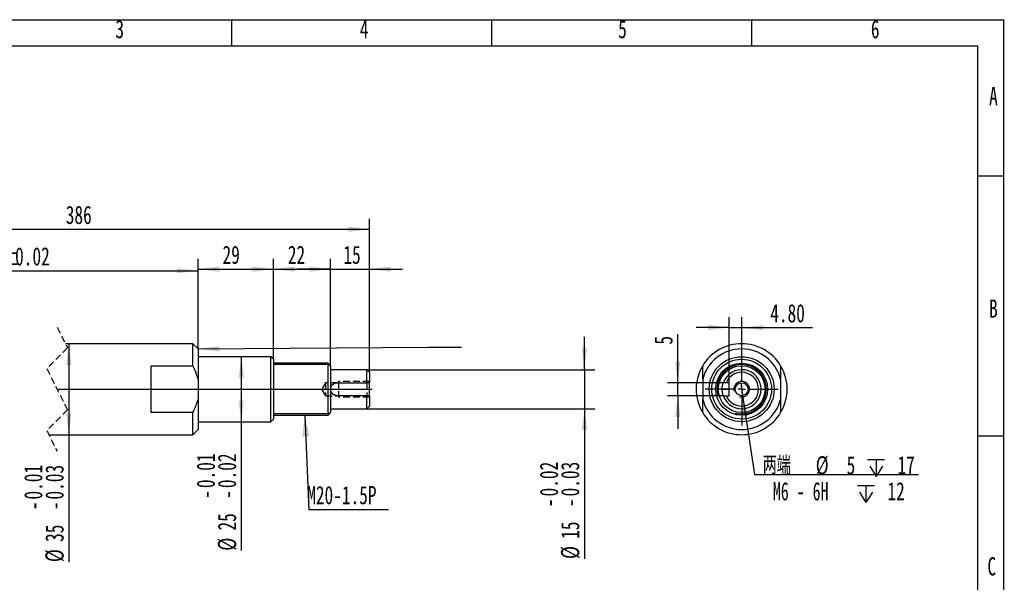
# Model space of a CAD drawing. Extents: x 0 to 297, y 0 to 210.
# Tile 3 of 3: x 108 to 297, y 102 to 210. Entities that reach past the tile are written whole.
import ezdxf

# ---------------------------------------------------------------- set-up
doc = ezdxf.new("R2010")
doc.units = 0
for name, pattern in [('SLD-中心线', [34.29, 30.48, -1.27, 1.27, -1.27]), ('SLD-实线', [0]), ('SLD-虚线', [1.905, 1.27, -0.635])]:
    doc.linetypes.add(name, pattern=pattern)
doc.layers.get('0').update_dxf_attribs({"linetype": 'CONTINUOUS'})
doc.layers.add('图框', color=7, linetype='SLD-实线')
doc.styles.add('SLDTEXTSTYLE0', font='TXT', dxfattribs={"width": 0.7, "bigfont": 'bigfont'})
doc.styles.add('SLDTEXTSTYLE1', font='TXT', dxfattribs={"width": 0.7})
doc.styles.add('SLDTEXTSTYLE4', font='TXT', dxfattribs={"width": 0.642857})
doc.dimstyles.new('SLDDIMSTYLE0', dxfattribs={"dimtxt": 3.5, "dimasz": 4.08, "dimexe": 0, "dimexo": 0.0625, "dimgap": 0.875, "dimtad": 0, "dimtih": 1, "dimtoh": 1, "dimlfac": 2, "dimrnd": 1e-09, "dimzin": 12, "dimtxsty": 'SLDTEXTSTYLE1', "dimsah": 1, "dimcen": 0.09, "dimazin": 3, "dimtfac": 1, "dimtofl": 0, "dimtmove": 0, "dimatfit": 3, "dimtolj": 1, "dimtzin": 12})
doc.dimstyles.new('SLDDIMSTYLE1', dxfattribs={"dimtxt": 3.5, "dimasz": 4.08, "dimexe": 0, "dimexo": 0.0625, "dimgap": 0.875, "dimtad": 2, "dimlfac": 2, "dimrnd": 1e-09, "dimzin": 12, "dimtxsty": 'SLDTEXTSTYLE1', "dimsah": 1, "dimcen": 0.09, "dimazin": 3, "dimtfac": 1, "dimtofl": 0, "dimtmove": 0, "dimatfit": 3, "dimtolj": 1, "dimtzin": 12})
doc.dimstyles.new('SLDDIMSTYLE11', dxfattribs={"dimtxt": 3.5, "dimasz": 4.08, "dimexe": 0, "dimexo": 0.0625, "dimgap": 0.875, "dimtad": 2, "dimlfac": 2, "dimrnd": 1e-09, "dimzin": 4, "dimtxsty": 'SLDTEXTSTYLE1', "dimsah": 1, "dimcen": 0.09, "dimazin": 3, "dimtfac": 1, "dimtmove": 0, "dimatfit": 3, "dimtolj": 1, "dimtzin": 12})
doc.dimstyles.new('SLDDIMSTYLE12', dxfattribs={"dimtxt": 3.5, "dimasz": 4.08, "dimexe": 0, "dimexo": 0.0625, "dimgap": 0.875, "dimtad": 0, "dimtih": 1, "dimtoh": 1, "dimdec": 6, "dimlfac": 2, "dimrnd": 1e-09, "dimzin": 12, "dimtxsty": 'SLDTEXTSTYLE1', "dimblk1": 'NONE', "dimsah": 1, "dimcen": 0, "dimazin": 3, "dimtfac": 1, "dimtmove": 0, "dimatfit": 3, "dimtolj": 1, "dimtzin": 12})
doc.dimstyles.new('SLDDIMSTYLE2', dxfattribs={"dimtxt": 3.5, "dimasz": 4.08, "dimexe": 0, "dimexo": 0.0625, "dimgap": 0.875, "dimtad": 2, "dimlfac": 2, "dimrnd": 1e-09, "dimzin": 12, "dimtxsty": 'SLDTEXTSTYLE1', "dimsah": 1, "dimcen": 0.09, "dimazin": 3, "dimtfac": 1, "dimtmove": 0, "dimatfit": 3, "dimtolj": 1, "dimtzin": 12})
doc.dimstyles.new('SLDDIMSTYLE4', dxfattribs={"dimtxt": 3.5, "dimasz": 4.08, "dimexe": 0, "dimexo": 0.0625, "dimgap": 0.875, "dimtad": 2, "dimlfac": 2, "dimrnd": 1e-09, "dimzin": 12, "dimtxsty": 'SLDTEXTSTYLE1', "dimsah": 1, "dimcen": 0.09, "dimazin": 3, "dimtol": 1, "dimtp": -0.01, "dimtm": 0.03, "dimtfac": 1, "dimtofl": 0, "dimtmove": 0, "dimatfit": 3, "dimtolj": 1})
doc.dimstyles.new('SLDDIMSTYLE5', dxfattribs={"dimtxt": 3.5, "dimasz": 4.08, "dimexe": 0, "dimexo": 0.0625, "dimgap": 0.875, "dimtad": 2, "dimlfac": 2, "dimrnd": 1e-09, "dimzin": 12, "dimtxsty": 'SLDTEXTSTYLE1', "dimsah": 1, "dimcen": 0.09, "dimazin": 3, "dimtol": 1, "dimtp": -0.01, "dimtm": 0.02, "dimtfac": 1, "dimtofl": 0, "dimtmove": 0, "dimatfit": 3, "dimtolj": 1})
doc.dimstyles.new('SLDDIMSTYLE6', dxfattribs={"dimtxt": 3.5, "dimasz": 4.08, "dimexe": 0, "dimexo": 0.0625, "dimgap": 0.875, "dimtad": 2, "dimlfac": 2, "dimrnd": 1e-09, "dimzin": 12, "dimtxsty": 'SLDTEXTSTYLE1', "dimsah": 1, "dimcen": 0.09, "dimazin": 3, "dimtol": 1, "dimtp": -0.02, "dimtm": 0.03, "dimtfac": 1, "dimtmove": 0, "dimatfit": 3, "dimtolj": 1})
doc.dimstyles.new('SLDDIMSTYLE7', dxfattribs={"dimtxt": 0.18, "dimasz": 4.08, "dimexe": 0, "dimexo": 0.0625, "dimgap": 0, "dimtad": 0, "dimtih": 1, "dimtoh": 1, "dimdec": 0, "dimrnd": 1e-09, "dimzin": 0, "dimtxsty": 'STANDARD', "dimsah": 1, "dimcen": 0.09, "dimazin": 3, "dimtfac": 4.08, "dimtdec": 0, "dimtofl": 0, "dimtmove": 0, "dimatfit": 3, "dimtolj": 1, "dimtzin": 0})

# ---------------------------------------------------------------- blocks, each defined once
blk = doc.blocks.new('_D')
at = {"layer": '图框'}
for p, q in [((73.43, 146.73), (73.43, 163.76)), ((142.03, 146.73), (142.03, 163.76)), ((73.43, 161.76), (142.03, 161.76))]:
    blk.add_line(p, q, dxfattribs=at)
for points in [[(73.43, 161.76), (77.51, 161.25), (77.51, 162.26)], [(142.03, 161.76), (137.95, 162.26), (137.95, 161.25)]]:
    blk.add_solid(points, dxfattribs=at)
at = {"layer": '图框', "char_height": 3.5, "attachment_point": 1, "style": 'SLDTEXTSTYLE1'}
for s, insert in [('290', (98.3, 166.27)), ('%%p', (104.41, 166.27)), ('0.02', (106.85, 166.27))]:
    blk.add_mtext(s, dxfattribs=dict(at, insert=insert))
blk = doc.blocks.new('_D_2')
at = {"layer": '图框'}
for p, q in [((142.03, 146.73), (142.03, 164.06)), ((156.53, 144.73), (156.53, 164.06)), ((142.03, 162.06), (156.53, 162.06))]:
    blk.add_line(p, q, dxfattribs=at)
for points in [[(142.03, 162.06), (146.11, 161.55), (146.11, 162.57)], [(156.53, 162.06), (152.45, 162.57), (152.45, 161.55)]]:
    blk.add_solid(points, dxfattribs=at)
at = {"layer": '图框', "insert": (146.74, 166.57), "char_height": 3.5, "attachment_point": 1, "style": 'SLDTEXTSTYLE1'}
blk.add_mtext('29', dxfattribs=at)
blk = doc.blocks.new('_D_3')
at = {"layer": '图框'}
for p, q in [((156.53, 144.73), (156.53, 164.06)), ((167.53, 143.48), (167.53, 164.06)), ((156.53, 162.06), (167.53, 162.06))]:
    blk.add_line(p, q, dxfattribs=at)
for points in [[(156.53, 162.06), (160.61, 161.55), (160.61, 162.57)], [(167.53, 162.06), (163.45, 162.57), (163.45, 161.55)]]:
    blk.add_solid(points, dxfattribs=at)
at = {"layer": '图框', "insert": (159.3, 166.57), "char_height": 3.5, "attachment_point": 1, "style": 'SLDTEXTSTYLE1'}
blk.add_mtext('22', dxfattribs=at)
blk = doc.blocks.new('_D_4')
at = {"layer": '图框'}
for p, q in [((167.53, 143.48), (167.53, 164.06)), ((175.03, 142.23), (175.03, 164.06)), ((167.53, 162.06), (161.18, 162.06)), ((167.53, 162.06), (175.03, 162.06)), ((175.03, 162.06), (181.38, 162.06))]:
    blk.add_line(p, q, dxfattribs=at)
for points in [[(167.53, 162.06), (163.45, 162.57), (163.45, 161.55)], [(175.03, 162.06), (179.11, 161.55), (179.11, 162.57)]]:
    blk.add_solid(points, dxfattribs=at)
at = {"layer": '图框', "insert": (169.99, 166.57), "char_height": 3.5, "attachment_point": 1, "style": 'SLDTEXTSTYLE1'}
blk.add_mtext('15', dxfattribs=at)
blk = doc.blocks.new('_D_6')
at = {"layer": '图框'}
for p, q in [((117.18, 147.73), (117.18, 130.23)), ((117.18, 130.23), (117.18, 105.75))]:
    blk.add_line(p, q, dxfattribs=at)
for points in [[(117.18, 147.73), (116.67, 143.65), (117.69, 143.65)], [(117.18, 130.23), (117.69, 134.31), (116.67, 134.31)]]:
    blk.add_solid(points, dxfattribs=at)
at = {"layer": '图框', "char_height": 3.5, "attachment_point": 1, "rotation": 90, "style": 'SLDTEXTSTYLE1'}
for s, insert in [('0.01', (108.59, 117.77)), ('0.03', (112.67, 117.77)), ('-', (108.59, 115.73)), ('-', (112.67, 115.73)), ('35', (112.67, 109.62)), ('%%c', (112.67, 105.75))]:
    blk.add_mtext(s, dxfattribs=dict(at, insert=insert))
blk = doc.blocks.new('_D_7')
at = {"layer": '图框'}
for p, q in [((150.36, 145.23), (150.36, 132.73)), ((150.36, 132.73), (150.36, 107.95))]:
    blk.add_line(p, q, dxfattribs=at)
for points in [[(150.36, 145.23), (149.85, 141.15), (150.86, 141.15)], [(150.36, 132.73), (150.86, 136.81), (149.85, 136.81)]]:
    blk.add_solid(points, dxfattribs=at)
at = {"layer": '图框', "char_height": 3.5, "attachment_point": 1, "rotation": 90, "style": 'SLDTEXTSTYLE1'}
for s, insert in [('0.01', (141.77, 119.97)), ('0.02', (145.85, 119.97)), ('-', (141.77, 117.93)), ('-', (145.85, 117.93)), ('25', (145.85, 111.82)), ('%%c', (145.85, 107.95))]:
    blk.add_mtext(s, dxfattribs=dict(at, insert=insert))
blk = doc.blocks.new('_D_8')
at = {"layer": '图框'}
for p, q in [((216.36, 142.73), (216.36, 149.08)), ((174.53, 142.73), (218.36, 142.73)), ((216.36, 142.73), (216.36, 135.23)), ((174.53, 135.23), (218.36, 135.23)), ((216.36, 135.23), (216.36, 106.35))]:
    blk.add_line(p, q, dxfattribs=at)
for points in [[(216.36, 142.73), (216.87, 146.81), (215.85, 146.81)], [(216.36, 135.23), (215.85, 131.15), (216.87, 131.15)]]:
    blk.add_solid(points, dxfattribs=at)
at = {"layer": '图框', "char_height": 3.5, "attachment_point": 1, "rotation": 90, "style": 'SLDTEXTSTYLE1'}
for s, insert in [('0.02', (207.77, 118.37)), ('0.03', (211.85, 118.37)), ('-', (207.77, 116.33)), ('-', (211.85, 116.33)), ('15', (211.85, 110.22)), ('%%c', (211.85, 106.35))]:
    blk.add_mtext(s, dxfattribs=dict(at, insert=insert))
blk = doc.blocks.new('_D_9')
at = {"layer": '图框'}
for p, q in [((58.43, 144.73), (58.43, 171.73)), ((175.03, 142.23), (175.03, 171.73)), ((58.43, 169.73), (175.03, 169.73))]:
    blk.add_line(p, q, dxfattribs=at)
for points in [[(58.43, 169.73), (62.51, 169.22), (62.51, 170.24)], [(175.03, 169.73), (170.95, 170.24), (170.95, 169.22)]]:
    blk.add_solid(points, dxfattribs=at)
at = {"layer": '图框', "insert": (116.59, 174.24), "char_height": 3.5, "attachment_point": 1, "style": 'SLDTEXTSTYLE1'}
blk.add_mtext('386', dxfattribs=at)
blk = doc.blocks.new('SW_NOTE_0')
at = {"layer": '图框', "color": 0}
blk.add_line((15.3, 0), (0, 0), dxfattribs=at)
at = {"layer": '图框', "color": 0, "insert": (-0.33, 4.58), "char_height": 3.5, "attachment_point": 1, "style": 'SLDTEXTSTYLE1'}
blk.add_mtext('M20-1.5P', dxfattribs=at)
blk = doc.blocks.new('_D_12')
at = {"layer": '图框'}
for p, q in [((234.31, 140.23), (234.31, 149.58)), ((243.06, 140.23), (232.31, 140.23)), ((234.31, 137.73), (234.31, 140.23)), ((243.06, 137.73), (232.31, 137.73)), ((234.31, 137.73), (234.31, 131.38))]:
    blk.add_line(p, q, dxfattribs=at)
for points in [[(234.31, 140.23), (234.82, 144.31), (233.8, 144.31)], [(234.31, 137.73), (233.8, 133.65), (234.82, 133.65)]]:
    blk.add_solid(points, dxfattribs=at)
at = {"layer": '图框', "insert": (229.8, 147.55), "char_height": 3.5, "attachment_point": 1, "rotation": 90, "style": 'SLDTEXTSTYLE1'}
blk.add_mtext('5', dxfattribs=at)
blk = doc.blocks.new('_D_13')
at = {"layer": '图框'}
for p, q in [((244.2, 140.23), (244.2, 152.82)), ((246.6, 145.98), (246.6, 152.82)), ((244.2, 150.82), (237.85, 150.82)), ((244.2, 150.82), (246.6, 150.82)), ((246.6, 150.82), (260.24, 150.82))]:
    blk.add_line(p, q, dxfattribs=at)
for points in [[(244.2, 150.82), (240.12, 151.33), (240.12, 150.32)], [(246.6, 150.82), (250.68, 150.32), (250.68, 151.33)]]:
    blk.add_solid(points, dxfattribs=at)
at = {"layer": '图框', "insert": (252.09, 155.34), "char_height": 3.5, "attachment_point": 1, "style": 'SLDTEXTSTYLE1'}
blk.add_mtext('4.80', dxfattribs=at)
blk = doc.blocks.new('SW_SYMBOL_HOLE_DEPTH')
at = {"layer": '图框', "color": 0}
for p, q in [((0, 875), (800, 875)), ((100, 555), (400, 75)), ((400, 875), (400, 75)), ((700, 555), (400, 75))]:
    blk.add_line(p, q, dxfattribs=at)
blk = doc.blocks.new('_D_14')
at = {"layer": '图框'}
for p, q in [((246.41, 140.22), (246.78, 137.75)), ((246.78, 137.75), (249.07, 122.56)), ((249.07, 122.56), (280.59, 122.56))]:
    blk.add_line(p, q, dxfattribs=at)
blk.add_solid([(246.78, 137.75), (246.89, 133.64), (247.89, 133.79)], dxfattribs=at)
at = {"layer": '图框', "xscale": 0.0040727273, "yscale": 0.0040727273, "zscale": 0.0040727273}
for p in [(270.82, 121.9), (268.88, 116.9)]:
    blk.add_blockref('SW_SYMBOL_HOLE_DEPTH', p, dxfattribs=at)
at = {"layer": '图框', "char_height": 3.5, "attachment_point": 1}
for s, insert, style in [('两端', (250.65, 126.12), 'SLDTEXTSTYLE0'), ('%%c', (260.84, 126.12), 'SLDTEXTSTYLE1'), ('5', (266.78, 126.12), 'SLDTEXTSTYLE1'), ('17', (276.56, 126.12), 'SLDTEXTSTYLE1'), ('M6 - 6H', (252.59, 121.12), 'SLDTEXTSTYLE4'), ('12', (274.63, 121.12), 'SLDTEXTSTYLE1')]:
    blk.add_mtext(s, dxfattribs=dict(at, insert=insert, style=style))
blk = doc.blocks.new('_NONE')
blk = doc.blocks.new('SW_CENTERMARKSYMBOL_0')
at = {"layer": '图框', "color": 0}
for p, q in [((0, 1.5), (0, 7)), ((-1.5, 0), (-7, 0)), ((0, 0), (-0.75, 0)), ((0, 0), (0, 0.75)), ((0, 0), (0, -0.75)), ((0, 0), (0.75, 0)), ((1.5, 0), (7, 0)), ((0, -1.5), (0, -7))]:
    blk.add_line(p, q, dxfattribs=at)

msp = doc.modelspace()

# ---------------------------------------------------------------- linework, layer by layer
at = {"color": 7, "linetype": 'SLD-虚线'}
for p, q in [((114.92870162, 150.90671093), (116.92870162, 146.94421093)), ((116.92870162, 146.94421093), (112.92870162, 142.94421093)), ((112.92870162, 142.94421093), (116.92870162, 135.01921093)), ((166.5306592, 140.2317109), (165.77958107, 138.98171093)), ((166.5306592, 140.2317109), (166.5306592, 137.73171096)), ((168.78066003, 140.2317109), (166.5306592, 140.2317109)), ((175.03066152, 140.48171094), (169.03065682, 140.48171094)), ((169.03065682, 140.48171094), (169.03065682, 137.48171092)), ((174.53066051, 140.2317109), (174.53066051, 137.73171096)), ((165.77958107, 138.98171093), (166.5306592, 137.73171096)), ((166.5306592, 137.73171096), (168.78066003, 137.73171096)), ((175.03066152, 137.48171092), (169.03065682, 137.48171092)), ((116.92870162, 135.01921093), (112.92870162, 131.01921093)), ((112.92870162, 131.01921093), (114.92870162, 127.05671093))]:
    msp.add_line(p, q, dxfattribs=at)
at = {"color": 7, "linetype": 'SLD-实线'}
for p, q in [((141.03065968, 147.73171097), (116.5312247, 147.73171097)), ((142.0306617, 146.7317108), (141.03065968, 147.73171097)), ((141.03065968, 143.48865002), (141.03065968, 147.73171097)), ((142.0306617, 146.7317108), (142.0306617, 140.9342733)), ((156.03066027, 145.23171102), (142.0306617, 145.23171102)), ((156.53066129, 144.73171094), (156.03066027, 145.23171102)), ((156.03066027, 132.73171084), (156.03066027, 145.23171102)), ((156.53066129, 144.73171094), (156.53066129, 133.23171092)), ((167.03066021, 143.98171082), (156.53066129, 143.98171082)), ((167.53066123, 143.48171074), (167.03066021, 143.98171082)), ((167.03066021, 133.98171104), (167.03066021, 143.98171082)), ((133.03065837, 143.48865002), (141.03065968, 143.48865002)), ((133.03065837, 134.47477184), (133.03065837, 143.48865002)), ((167.28065699, 143.73171078), (156.53066129, 143.73171078)), ((167.53066123, 143.48171074), (167.53066123, 134.48171112)), ((174.53066051, 142.73171085), (167.53066123, 142.73171085)), ((175.03066152, 142.231711), (174.53066051, 142.73171085)), ((174.53066051, 140.2317109), (174.53066051, 142.73171085)), ((175.03066152, 142.231711), (175.03066152, 140.2317109)), ((142.0306617, 140.9342733), (142.0306617, 137.02914857)), ((168.78066003, 140.2317109), (174.53066051, 140.2317109)), ((175.03066152, 140.2317109), (174.53066051, 140.2317109)), ((175.03066152, 137.73171096), (175.03066152, 140.2317109)), ((239.09568029, 140.93427335), (239.09568029, 137.02914851)), ((244.19568029, 140.23171093), (243.59568029, 140.23171093)), ((244.19568029, 137.73171093), (244.19568029, 140.23171093)), ((254.09568029, 140.93427335), (254.09568029, 137.02914851)), ((242.84568029, 138.98171093), (244.19568029, 138.98171093)), ((142.0306617, 137.02914857), (142.0306617, 131.23171106)), ((174.53066051, 137.73171096), (168.78066003, 137.73171096)), ((174.53066051, 135.23171101), (174.53066051, 137.73171096)), ((174.53066051, 137.73171096), (175.03066152, 137.73171096)), ((175.03066152, 137.73171096), (175.03066152, 135.73171086)), ((243.59568029, 137.73171093), (244.19568029, 137.73171093)), ((141.03065968, 134.47477184), (133.03065837, 134.47477184)), ((141.03065968, 130.23171089), (141.03065968, 134.47477184)), ((167.03066021, 133.98171104), (167.53066123, 134.48171112)), ((167.53066123, 135.23171101), (174.53066051, 135.23171101)), ((174.53066051, 135.23171101), (175.03066152, 135.73171086)), ((142.0306617, 132.73171084), (156.03066027, 132.73171084)), ((156.03066027, 132.73171084), (156.53066129, 133.23171092)), ((167.28065699, 134.23171108), (156.53066129, 134.23171108)), ((156.53066129, 133.98171104), (167.03066021, 133.98171104)), ((141.03065968, 130.23171089), (142.0306617, 131.23171106)), ((113.32617864, 130.23171089), (141.03065968, 130.23171089))]:
    msp.add_line(p, q, dxfattribs=at)
for radius in [6.25, 5.75, 5, 4.5, 1.25]:
    msp.add_circle((246.59568029, 138.98171093), radius, dxfattribs=at)
for radius, start, end in [(8.75, 31.0027191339, 148.9972808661), (7.75, 14.592550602, 165.407449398), (8.75, 148.9972808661, 211.0027191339), (4.75, 255, 195), (3.75, 199.4712206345, 160.5287793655), (3.25, 202.619864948, 157.380135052), (8.75, 328.9972808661, 31.0027191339), (1.5, 255, 195), (7.75, 194.592550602, 345.407449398), (8.75, 211.0027191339, 328.9972808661)]:
    msp.add_arc((246.59568029, 138.98171093), radius, start, end, dxfattribs=at)
at = {"color": 7, "linetype": 'SLD-虚线'}
msp.add_arc((246.59568029, 138.98171093), 1.5, 255, 195, dxfattribs=at)
at = {"color": 7, "linetype": 'SLD-实线'}
for points, knots in [([(142.0306617, 140.9342733), (141.94292352, 141.24373939), (141.69276507, 142.12608676), (141.29131135, 142.95224841), (141.03065968, 143.48865002)], [0, 0, 0, 0, 0.3507304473, 1, 1, 1, 1]), ([(239.09568029, 140.93427335), (239.09568029, 141.15614657), (239.09568029, 141.37633538), (239.09568029, 141.81371611), (239.09568029, 142.03110851), (239.09568029, 142.67096244), (239.09568029, 143.08436643), (239.09568029, 143.48865002)], [0, 0, 0, 0, 0.25, 0.25, 0.5, 0.5, 1, 1, 1, 1]), ([(254.09568029, 143.48865002), (254.09568029, 143.08213637), (254.09568029, 142.6678497), (254.09568029, 142.03002972), (254.09568029, 141.8146737), (254.09568029, 141.37743243), (254.09568029, 141.15618476), (254.09568029, 140.93427335)], [0, 0, 0, 0, 0.5, 0.5, 0.75, 0.75, 1, 1, 1, 1]), ([(167.53066123, 138.98171093), (167.54361583, 139.11783881), (167.5694057, 139.38884073), (167.77179129, 139.75564713), (168.07756411, 140.04314731), (168.4347907, 140.20676043), (168.67917094, 140.22438964), (168.78066003, 140.2317109)], [0, 0, 0, 0, 0.2080043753, 0.4140928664, 0.6256714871, 0.844544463, 1, 1, 1, 1]), ([(242.84568029, 138.98171093), (242.84568029, 139.06489006), (242.84844255, 139.14656598), (242.85895576, 139.30706872), (242.86684073, 139.38674955), (242.8863616, 139.53781847), (242.89793918, 139.60937039), (242.92348712, 139.74475947), (242.93745591, 139.80836468), (242.97905938, 139.97991005), (243.00729995, 140.07274384), (243.03765144, 140.16662118), (243.04596254, 140.19096688), (243.05720881, 140.22349014), (243.06014639, 140.23171093), (243.06014639, 140.23171093)], [0, 0, 0, 0, 0.125, 0.125, 0.25, 0.25, 0.375, 0.375, 0.5, 0.5, 0.75, 0.75, 0.875, 0.875, 1, 1, 1, 1]), ([(168.78066003, 137.73171096), (168.64479133, 137.74461608), (168.37438879, 137.77029952), (168.00767548, 137.97212337), (167.71982124, 138.27760461), (167.55571929, 138.63528316), (167.53802174, 138.87995185), (167.53066123, 138.98171093)], [0, 0, 0, 0, 0.2076105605, 0.4131814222, 0.6252354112, 0.8441333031, 1, 1, 1, 1]), ([(243.06014639, 137.73171093), (243.06014639, 137.73171093), (243.05721036, 137.73993049), (243.0461137, 137.77201462), (243.03781595, 137.79630274), (243.01748522, 137.85916417), (243.00551334, 137.8975419), (242.97940017, 137.98811178), (242.96527255, 138.04038281), (242.92367186, 138.21184732), (242.89614218, 138.35018806), (242.8669982, 138.57531739), (242.85909827, 138.65454335), (242.84844386, 138.8164749), (242.84568029, 138.89853233), (242.84568029, 138.98171093)], [0, 0, 0, 0, 0.125, 0.125, 0.25, 0.25, 0.375, 0.375, 0.5, 0.5, 0.75, 0.75, 0.875, 0.875, 1, 1, 1, 1]), ([(141.03065968, 134.47477184), (141.34748076, 135.13804947), (141.74367609, 135.96750025), (141.98276279, 136.85195571), (142.0306617, 137.02914857)], [0, 0, 0, 0, 0.79965881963, 1, 1, 1, 1]), ([(239.09568029, 134.47477184), (239.09568029, 134.88128549), (239.09568029, 135.29557216), (239.09568029, 135.93339214), (239.09568029, 136.14874817), (239.09568029, 136.58598943), (239.09568029, 136.80723711), (239.09568029, 137.02914851)], [0, 0, 0, 0, 0.5, 0.5, 0.75, 0.75, 1, 1, 1, 1]), ([(254.09568029, 137.02914851), (254.09568029, 136.80727529), (254.09568029, 136.58708648), (254.09568029, 136.14970575), (254.09568029, 135.93231335), (254.09568029, 135.29245942), (254.09568029, 134.87905543), (254.09568029, 134.47477184)], [0, 0, 0, 0, 0.25, 0.25, 0.5, 0.5, 1, 1, 1, 1])]:
    msp.add_open_spline(points, degree=3, knots=knots, dxfattribs=at)
for points in [[(243.59568029, 140.23171093), (243.41621945, 140.23171093), (243.23783677, 140.23171093), (243.06014639, 140.23171093)], [(243.06014639, 137.73171093), (243.23783788, 137.73171093), (243.41623494, 137.73171093), (243.59568029, 137.73171093)]]:
    msp.add_open_spline(points, degree=3, dxfattribs=at)
at = {"layer": '图框'}
for p, q in [((-0.00657264, 209.99937986), (296.99342736, 209.99937986)), ((148.49342736, 209.99937986), (148.49342736, 204.99937986)), ((198.49342736, 209.99937986), (198.49342736, 204.99937986)), ((248.49342736, 209.99937986), (248.49342736, 204.99937986)), ((296.99342736, -0.00062014), (296.99342736, 209.99937986)), ((291.99342736, 179.99937986), (296.99342736, 179.99937986)), ((142.03065968, 146.73171093), (186.38850996, 147.06032832)), ((186.38850996, 147.06032832), (192.73850996, 147.06032832)), ((291.99342736, 129.99937986), (296.99342736, 129.99937986))]:
    msp.add_line(p, q, dxfattribs=at)
at = {"layer": '图框', "linetype": 'SLD-实线'}
for p in [(4.99342736, 204.99937986), (291.99342736, 4.99937986)]:
    msp.add_line(p, (291.99342736, 204.99937986), dxfattribs=at)
at = {"layer": '图框', "linetype": 'SLD-中心线', "ltscale": 2.5}
for p, q in [((114.92870167, 138.98171093), (157.0306623, 138.98171093)), ((155.53065926, 138.98171093), (168.03066224, 138.98171093)), ((156.03066027, 138.98171093), (172.0306629, 138.98171093)), ((166.5306592, 138.98171093), (175.53066254, 138.98171093))]:
    msp.add_line(p, q, dxfattribs=at)
at = {"layer": '图框'}
msp.add_solid([(142.03065968, 146.73171093), (146.11431105, 146.25395001), (146.10678439, 147.26992213)], dxfattribs=at)

# ---------------------------------------------------------------- block references
for name, p in [('SW_CENTERMARKSYMBOL_0', (246.59568029, 138.98171093)), ('SW_NOTE_0', (163.36138614, 115.79207932))]:
    msp.add_blockref(name, p, dxfattribs=at)

# ---------------------------------------------------------------- texts
at = {"layer": '图框', "char_height": 3.5, "attachment_point": 1, "style": 'SLDTEXTSTYLE1'}
for s, insert in [('3', (126.13798358, 209.94431807)), ('4', (173.14929011, 209.94431807)), ('5', (222.84035371, 209.94431807)), ('6', (271.4442735, 209.94431807)), ('A', (294.18958123, 197.07458867)), ('B', (294.18958123, 156.21600726)), ('C', (293.86164369, 106.68067887))]:
    msp.add_mtext(s, dxfattribs=dict(at, insert=insert))

# ---------------------------------------------------------------- dimensions: what is measured, and where the dimension line sits
at = {"layer": '图框'}
for base, p1, p2, text, dimstyle, picture, middle in [((175.03065968, 169.73171093), (58.43370379, 144.73171093), (175.03065968, 142.23171093), '386', 'SLDDIMSTYLE1', '_D_9', (119.64716944, 169.73171093)), ((142.03065968, 164.54211257), (73.43370379, 146.73171093), (142.03065968, 146.73171093), '290%%p0.02', 'SLDDIMSTYLE0', '_D', (106.64914186, 164.54211257))]:
    dim = msp.add_linear_dim(base=base, p1=p1, p2=p2, text=text, dimstyle=dimstyle, dxfattribs=at)
    dim.commit()
    dim.dimension.update_dxf_attribs({"geometry": picture, "text_midpoint": middle, "dimtype": 160})
for base, p1, p2, dimstyle, picture, middle in [((156.53065968, 162.05703297), (142.03065968, 146.73171093), (156.53065968, 144.73171093), 'SLDDIMSTYLE1', '_D_2', (148.77699876, 162.05703297)), ((167.53065968, 162.05703297), (156.53065968, 144.73171093), (167.53065968, 143.48171093), 'SLDDIMSTYLE1', '_D_3', (161.33874527, 162.05703297)), ((175.03065968, 162.05703297), (167.53065968, 143.48171093), (175.03065968, 142.23171093), 'SLDDIMSTYLE2', '_D_4', (172.02335515, 162.05703297)), ((246.59568029, 150.82408915), (244.19568029, 140.23171093), (246.59568029, 145.98171093), 'SLDDIMSTYLE11', '_D_13', (256.16268487, 150.82408915))]:
    dim = msp.add_linear_dim(base=base, p1=p1, p2=p2, dimstyle=dimstyle, dxfattribs=at)
    dim.commit()
    dim.dimension.update_dxf_attribs({"geometry": picture, "text_midpoint": middle, "dimtype": 160})
dim = msp.add_linear_dim(base=(234.3095958, 140.23171093), p1=(243.06014639, 137.73171093), p2=(243.06014639, 140.23171093), angle=90, dimstyle='SLDDIMSTYLE2', dxfattribs=at)
dim.commit()
dim.dimension.update_dxf_attribs({"geometry": '_D_12', "text_midpoint": (234.3095958, 148.56557426), "dimtype": 160})
for base, p1, p2, dimstyle, picture, middle in [((117.17912362, 130.23171093), (141.03065968, 147.73171093), (141.03065968, 130.23171093), 'SLDDIMSTYLE4', '_D_6', (117.17912362, 115.83647068)), ((216.35718109, 135.23171093), (174.53065968, 142.73171093), (174.53065968, 135.23171093), 'SLDDIMSTYLE6', '_D_8', (216.35718109, 116.43183026)), ((150.3567511, 132.73171093), (156.03065968, 145.23171093), (156.03065968, 132.73171093), 'SLDDIMSTYLE5', '_D_7', (150.3567511, 118.03595794))]:
    dim = msp.add_linear_dim(base=base, p1=p1, p2=p2, angle=90, text='%%c<>', dimstyle=dimstyle, dxfattribs=at)
    dim.commit()
    dim.dimension.update_dxf_attribs({"geometry": picture, "text_midpoint": middle, "dimtype": 160})
dim = msp.add_diameter_dim_2p(p1=(246.40985542, 140.21782141), p2=(246.78150516, 137.74560045), text='两端 <> {\\fGDT;x} 17\\PM6 - 6H {\\fGDT;x} 12\\P', dimstyle='SLDDIMSTYLE12', dxfattribs=at)
dim.commit()
dim.dimension.update_dxf_attribs({"geometry": '_D_14', "text_midpoint": (265.62306767, 121.6090398), "dimtype": 163})

# ---------------------------------------------------------------- leaders
msp.add_leader([(162.56740565, 133.98171093), (163.36138614, 115.79207932)], dimstyle='SLDDIMSTYLE7', dxfattribs=at)

doc.saveas('drawing.dxf')
